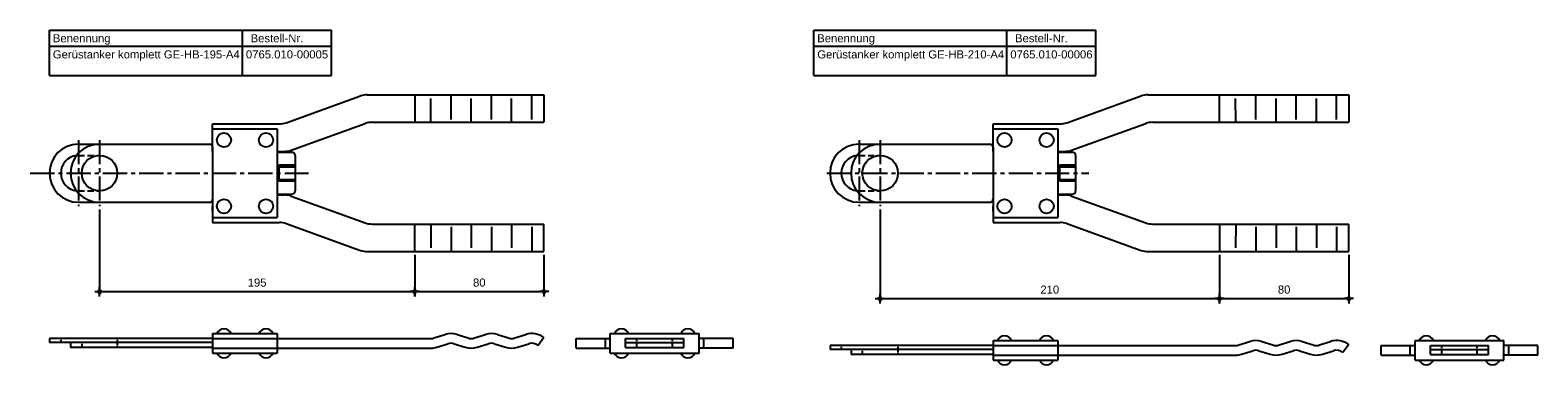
# Model space of a CAD drawing. Header units: inches. Extents: x 9 to 7368, y -7 to 253.
# Tile 3 of 8: x 1718 to 2651, y 45 to 253. Entities that reach past the tile are written whole.
import ezdxf

# ---------------------------------------------------------------- set-up
doc = ezdxf.new("R2010")
doc.units = ezdxf.units.IN
doc.header["$LTSCALE"] = 20
doc.header["$MEASUREMENT"] = 0
for name, pattern in [('ACDINWELD', [3, 2, -1]), ('MITTE2', [1.125, 0.75, -0.125, 0.125, -0.125]), ('VERDECKT2', [0.1875, 0.125, -0.0625])]:
    doc.linetypes.add(name, pattern=pattern)
doc.layers.add('Halfen', color=2, linetype='Continuous')
doc.styles.add('ARIAL50', font='ARIAL.TTF', dxfattribs={"height": 5})
doc.styles.get("Standard").update_dxf_attribs({"font": 'ARIAL.TTF'})
doc.dimstyles.new('AM_DIN$0', dxfattribs={"dimtxt": 2.5, "dimasz": 1, "dimexe": 1, "dimexo": 1, "dimgap": 1.5, "dimtad": 1, "dimdec": 0, "dimdsep": 46, "dimtxsty": 'Standard', "dimblk": 'Endpunkt', "dimcen": 0, "dimclrd": 1, "dimclre": 1, "dimclrt": 7, "dimadec": 0, "dimazin": 2, "dimtp": 0.1, "dimtm": 0.1, "dimtfac": 0.71, "dimtdec": 0, "dimtmove": 0, "dimatfit": 3, "dimfxl": 1, "dimlwd": -1, "dimlwe": -1, "dimarcsym": 0})

# ---------------------------------------------------------------- blocks, each defined once
blk = doc.blocks.new('Endpunkt')
at = {"color": 0, "linetype": 'ByBlock', "lineweight": -2}
for p, q in [((0, 0), (-1.5, 0)), ((0, 1.5), (0, 0)), ((0, 0), (0, -1.5)), ((1.5, 0), (0, 0))]:
    blk.add_line(p, q, dxfattribs=at)
blk.add_circle((0, 0), 0.5, dxfattribs=at)
blk = doc.blocks.new('*D10')
at = {"layer": 'Halfen', "color": 1, "transparency": 16777216}
for p, q in [((2243.92, 141.6), (2243.92, 84.49)), ((2453.92, 113.6), (2453.92, 84.49)), ((2245.92, 86.49), (2451.92, 86.49))]:
    blk.add_line(p, q, dxfattribs=at)
at = {"layer": 'Halfen', "color": 1, "transparency": 16777216, "xscale": 2, "yscale": 2, "zscale": 2, "rotation": 180}
blk.add_blockref('Endpunkt', (2243.92, 86.49), dxfattribs=at)
at = {"layer": 'Halfen', "color": 1, "transparency": 16777216, "xscale": 2, "yscale": 2, "zscale": 2}
blk.add_blockref('Endpunkt', (2453.92, 86.49), dxfattribs=at)
at = {"layer": 'Halfen', "color": 7, "transparency": 16777216, "insert": (2348.92, 92.04), "char_height": 5, "attachment_point": 5}
blk.add_mtext('210', dxfattribs=at)
blk = doc.blocks.new('*D11')
at = {"layer": 'Halfen', "color": 1, "transparency": 16777216}
for p, q in [((2453.92, 113.6), (2453.92, 84.49)), ((2533.92, 113.6), (2533.92, 84.49)), ((2455.92, 86.49), (2531.92, 86.49))]:
    blk.add_line(p, q, dxfattribs=at)
at = {"layer": 'Halfen', "color": 1, "transparency": 16777216, "xscale": 2, "yscale": 2, "zscale": 2, "rotation": 180}
blk.add_blockref('Endpunkt', (2453.92, 86.49), dxfattribs=at)
at = {"layer": 'Halfen', "color": 1, "transparency": 16777216, "xscale": 2, "yscale": 2, "zscale": 2}
blk.add_blockref('Endpunkt', (2533.92, 86.49), dxfattribs=at)
at = {"layer": 'Halfen', "color": 7, "transparency": 16777216, "insert": (2493.92, 92.04), "char_height": 5, "attachment_point": 5}
blk.add_mtext('80', dxfattribs=at)
blk = doc.blocks.new('*D12')
at = {"layer": 'Halfen', "color": 1, "transparency": 16777216}
for p, q in [((1760.92, 141.6), (1760.92, 88.82)), ((1955.92, 113.6), (1955.92, 88.82)), ((1762.92, 90.82), (1953.92, 90.82))]:
    blk.add_line(p, q, dxfattribs=at)
at = {"layer": 'Halfen', "color": 1, "transparency": 16777216, "xscale": 2, "yscale": 2, "zscale": 2, "rotation": 180}
blk.add_blockref('Endpunkt', (1760.92, 90.82), dxfattribs=at)
at = {"layer": 'Halfen', "color": 1, "transparency": 16777216, "xscale": 2, "yscale": 2, "zscale": 2}
blk.add_blockref('Endpunkt', (1955.92, 90.82), dxfattribs=at)
at = {"layer": 'Halfen', "color": 7, "transparency": 16777216, "insert": (1858.42, 96.37), "char_height": 5, "attachment_point": 5}
blk.add_mtext('195', dxfattribs=at)
blk = doc.blocks.new('*D13')
at = {"layer": 'Halfen', "color": 1, "transparency": 16777216}
for p, q in [((1955.92, 113.6), (1955.92, 88.82)), ((2035.92, 113.6), (2035.92, 88.82)), ((1957.92, 90.82), (2033.92, 90.82))]:
    blk.add_line(p, q, dxfattribs=at)
at = {"layer": 'Halfen', "color": 1, "transparency": 16777216, "xscale": 2, "yscale": 2, "zscale": 2, "rotation": 180}
blk.add_blockref('Endpunkt', (1955.92, 90.82), dxfattribs=at)
at = {"layer": 'Halfen', "color": 1, "transparency": 16777216, "xscale": 2, "yscale": 2, "zscale": 2}
blk.add_blockref('Endpunkt', (2035.92, 90.82), dxfattribs=at)
at = {"layer": 'Halfen', "color": 7, "transparency": 16777216, "insert": (1995.92, 96.37), "char_height": 5, "attachment_point": 5}
blk.add_mtext('80', dxfattribs=at)

msp = doc.modelspace()

# ---------------------------------------------------------------- linework, layer by layer
at = {"layer": 'Halfen'}
for p, q in [((1729.917, 252.599), (1904.501, 252.599)), ((1729.917, 224.599), (1729.917, 252.599)), ((1849.404, 224.599), (1849.404, 252.599)), ((1904.501, 224.599), (1904.501, 252.599)), ((2202.917, 252.599), (2377.501, 252.599)), ((2202.917, 224.599), (2202.917, 252.599)), ((2322.404, 224.599), (2322.404, 252.599)), ((2377.501, 224.599), (2377.501, 252.599)), ((1729.917, 242.599), (1904.501, 242.599)), ((2202.917, 242.599), (2377.501, 242.599)), ((1729.917, 224.599), (1904.501, 224.599)), ((2202.917, 224.599), (2377.501, 224.599)), ((1876.486, 195.338), (1922.381, 211.86)), ((1926.615, 212.599), (2035.917, 212.599)), ((2035.917, 212.599), (2035.917, 195.599)), ((2359.486, 195.338), (2405.381, 211.86)), ((2409.615, 212.599), (2533.917, 212.599)), ((2533.917, 212.599), (2533.917, 195.599)), ((1830.917, 194.599), (1872.252, 194.599)), ((1830.917, 177.599), (1830.917, 194.599)), ((1830.917, 191.599), (1870.917, 191.599)), ((1830.917, 177.599), (1830.917, 187.599)), ((1870.917, 191.599), (1870.917, 136.599)), ((1879.453, 178.338), (1925.348, 194.86)), ((1929.582, 195.599), (2035.917, 195.599)), ((2313.917, 194.599), (2355.252, 194.599)), ((2313.917, 177.599), (2313.917, 194.599)), ((2313.917, 191.599), (2353.917, 191.599)), ((2313.917, 177.599), (2313.917, 187.599)), ((2313.917, 177.599), (2313.917, 187.599)), ((2353.917, 191.599), (2353.917, 136.599)), ((2362.453, 178.338), (2408.348, 194.86)), ((2412.582, 195.599), (2533.917, 195.599)), ((1747.917, 182.099), (1760.917, 182.099)), ((1760.917, 182.099), (1828.917, 182.099)), ((1830.917, 184.599), (1830.917, 184.599)), ((1830.917, 180.099), (1830.917, 148.099)), ((1870.917, 184.599), (1870.917, 184.599)), ((1870.917, 177.599), (1875.219, 177.599)), ((2230.917, 182.099), (2243.917, 182.099)), ((2243.917, 182.099), (2311.917, 182.099)), ((2313.917, 184.599), (2313.917, 184.599)), ((2313.917, 180.099), (2313.917, 148.099)), ((2353.917, 184.599), (2353.917, 184.599)), ((2353.917, 177.599), (2358.219, 177.599)), ((1870.917, 177.099), (1879.917, 177.099)), ((1881.917, 169.115), (1871.917, 169.115)), ((1871.917, 169.115), (1871.917, 159.083)), ((1871.917, 168.099), (1881.917, 168.099)), ((1881.917, 175.099), (1881.917, 153.099)), ((2353.917, 177.099), (2362.917, 177.099)), ((2354.917, 169.115), (2354.917, 159.083)), ((2364.917, 169.115), (2354.917, 169.115)), ((2354.917, 168.099), (2364.917, 168.099)), ((2364.917, 175.099), (2364.917, 153.099)), ((1871.917, 160.099), (1881.917, 160.099)), ((1881.917, 159.083), (1871.917, 159.083)), ((2354.917, 160.099), (2364.917, 160.099)), ((2364.917, 159.083), (2354.917, 159.083)), ((1870.917, 151.099), (1879.917, 151.099)), ((1870.917, 150.599), (1875.219, 150.599)), ((1879.453, 149.86), (1925.348, 133.338)), ((2313.917, 150.599), (2313.917, 133.599)), ((2353.917, 151.099), (2362.917, 151.099)), ((2353.917, 150.599), (2358.219, 150.599)), ((2362.453, 149.86), (2408.348, 133.338)), ((1747.917, 146.099), (1760.917, 146.099)), ((1760.917, 146.099), (1828.917, 146.099)), ((1830.917, 148.099), (1830.917, 133.599)), ((1830.917, 140.599), (1830.917, 143.599)), ((2230.917, 146.099), (2243.917, 146.099)), ((2243.917, 146.099), (2311.917, 146.099)), ((2313.917, 140.599), (2313.917, 143.599)), ((1830.917, 136.599), (1870.917, 136.599)), ((1830.917, 133.599), (1872.252, 133.599)), ((1876.486, 132.86), (1922.381, 116.338)), ((1929.582, 132.599), (2035.917, 132.599)), ((2035.917, 115.599), (2035.917, 132.599)), ((2313.917, 136.599), (2353.917, 136.599)), ((2313.917, 133.599), (2355.252, 133.599)), ((2359.486, 132.86), (2405.381, 116.338)), ((2412.582, 132.599), (2533.917, 132.599)), ((2533.917, 115.599), (2533.917, 132.599)), ((1926.615, 115.599), (2035.917, 115.599)), ((2409.615, 115.599), (2533.917, 115.599)), ((1830.917, 61.818), (1729.917, 61.818)), ((1729.917, 61.818), (1729.917, 59.318)), ((1830.917, 59.318), (1729.917, 59.318)), ((1742.917, 59.318), (1742.917, 56.318)), ((1830.917, 56.318), (1742.917, 56.318)), ((1830.917, 64.818), (1870.917, 64.818)), ((1830.917, 64.818), (1830.917, 52.818)), ((1830.917, 61.818), (1965.917, 61.818)), ((1870.917, 64.818), (1870.917, 52.818)), ((1967.856, 62.114), (1974.689, 64.249)), ((1969.645, 56.387), (1976.479, 58.522)), ((1980.356, 58.522), (1987.189, 56.387)), ((1982.145, 64.249), (1988.979, 62.114)), ((1992.856, 62.114), (1999.689, 64.249)), ((1994.645, 56.387), (2001.479, 58.522)), ((2005.356, 58.522), (2012.189, 56.387)), ((2007.145, 64.249), (2013.979, 62.114)), ((2017.856, 62.114), (2024.689, 64.249)), ((2019.645, 56.387), (2026.479, 58.522)), ((2035.917, 62.318), (2032.317, 57.518)), ((2055.917, 55.818), (2055.917, 61.818)), ((2055.917, 61.818), (2076.917, 61.818)), ((2073.917, 55.818), (2073.917, 61.818)), ((2076.917, 64.818), (2131.917, 64.818)), ((2076.917, 52.818), (2076.917, 64.818)), ((2086.417, 56.318), (2086.417, 61.818)), ((2086.417, 61.818), (2122.417, 61.818)), ((2086.417, 59.318), (2122.417, 59.318)), ((2086.417, 56.318), (2122.417, 56.318)), ((2122.417, 56.318), (2122.417, 61.818)), ((2131.917, 52.818), (2131.917, 64.818)), ((2152.917, 61.818), (2131.917, 61.818)), ((2134.917, 55.818), (2134.917, 61.818)), ((2152.917, 55.818), (2152.917, 61.818)), ((2313.917, 57.488), (2212.917, 57.488)), ((2212.917, 57.488), (2212.917, 54.988)), ((2313.917, 60.488), (2353.917, 60.488)), ((2313.917, 60.488), (2313.917, 48.488)), ((2313.917, 57.488), (2463.917, 57.488)), ((2353.917, 60.488), (2353.917, 48.488)), ((2465.856, 57.784), (2472.689, 59.919)), ((2480.145, 59.919), (2486.979, 57.784)), ((2490.856, 57.784), (2497.689, 59.919)), ((2505.145, 59.919), (2511.979, 57.784)), ((2515.856, 57.784), (2522.689, 59.919)), ((2533.917, 57.988), (2530.317, 53.188)), ((2553.917, 51.488), (2553.917, 57.488)), ((2553.917, 57.488), (2574.917, 57.488)), ((2571.917, 51.488), (2571.917, 57.488)), ((2574.917, 60.488), (2629.917, 60.488)), ((2574.917, 48.488), (2574.917, 60.488)), ((2584.417, 51.988), (2584.417, 57.488)), ((2584.417, 57.488), (2620.417, 57.488)), ((2620.417, 51.988), (2620.417, 57.488)), ((2629.917, 48.488), (2629.917, 60.488)), ((2650.917, 57.488), (2629.917, 57.488)), ((2632.917, 51.488), (2632.917, 57.488)), ((2650.917, 51.488), (2650.917, 57.488)), ((1830.917, 55.818), (1965.917, 55.818)), ((1830.917, 52.818), (1870.917, 52.818)), ((2055.917, 55.818), (2076.917, 55.818)), ((2076.917, 52.818), (2131.917, 52.818)), ((2152.917, 55.818), (2131.917, 55.818)), ((2313.917, 54.988), (2212.917, 54.988)), ((2225.917, 54.988), (2225.917, 51.988)), ((2313.917, 51.988), (2225.917, 51.988)), ((2313.917, 51.488), (2463.917, 51.488)), ((2313.917, 48.488), (2353.917, 48.488)), ((2467.645, 52.057), (2474.479, 54.192)), ((2478.356, 54.192), (2485.189, 52.057)), ((2492.645, 52.057), (2499.479, 54.192)), ((2503.356, 54.192), (2510.189, 52.057)), ((2517.645, 52.057), (2524.479, 54.192)), ((2553.917, 51.488), (2574.917, 51.488)), ((2574.917, 48.488), (2629.917, 48.488)), ((2584.417, 54.988), (2620.417, 54.988)), ((2584.417, 51.988), (2620.417, 51.988)), ((2650.917, 51.488), (2629.917, 51.488))]:
    msp.add_line(p, q, dxfattribs=at)
at = {"layer": 'Halfen', "color": 1}
for p, q in [((1955.917, 212.599), (1955.917, 195.599)), ((1965.942, 195.599), (1965.887, 210.329)), ((1978.417, 197.387), (1978.417, 212.599)), ((1990.917, 195.599), (1990.917, 210.329)), ((2003.417, 197.387), (2003.417, 212.599)), ((2015.917, 195.599), (2015.917, 210.329)), ((2028.417, 197.387), (2028.417, 212.599)), ((2453.917, 195.599), (2453.917, 212.599)), ((2463.942, 195.599), (2463.887, 210.329)), ((2476.417, 197.387), (2476.417, 212.599)), ((2488.917, 195.599), (2488.917, 210.329)), ((2501.417, 197.387), (2501.417, 212.599)), ((2513.917, 195.599), (2513.917, 210.329)), ((2526.417, 197.387), (2526.417, 212.599)), ((1955.917, 115.599), (1955.917, 132.599)), ((1965.942, 132.599), (1965.887, 117.869)), ((1978.417, 130.811), (1978.417, 115.599)), ((1990.917, 132.599), (1990.917, 117.869)), ((2003.417, 130.811), (2003.417, 115.599)), ((2015.917, 132.599), (2015.917, 117.869)), ((2028.417, 130.811), (2028.417, 115.599)), ((2453.917, 132.599), (2453.917, 115.599)), ((2463.942, 132.599), (2463.887, 117.869)), ((2476.417, 130.811), (2476.417, 115.599)), ((2488.917, 132.599), (2488.917, 117.869)), ((2501.417, 130.811), (2501.417, 115.599)), ((2513.917, 132.599), (2513.917, 117.869)), ((2526.417, 130.811), (2526.417, 115.599))]:
    msp.add_line(p, q, dxfattribs=at)
at = {"layer": 'Halfen', "color": 1, "linetype": 'MITTE2'}
for p, q in [((1747.917, 184.599), (1747.917, 143.599)), ((1760.917, 184.599), (1760.917, 143.599)), ((2230.917, 184.599), (2230.917, 143.599)), ((2243.917, 184.599), (2243.917, 143.599)), ((1717.987, 164.099), (1890.14, 164.099)), ((2210.987, 164.099), (2373.14, 164.099))]:
    msp.add_line(p, q, dxfattribs=at)
at = {"layer": 'Halfen', "color": 1, "linetype": 'VERDECKT2', "ltscale": 1.5}
for p, q in [((1747.917, 175.099), (1760.917, 175.099)), ((2230.917, 175.099), (2243.917, 175.099)), ((1747.917, 153.099), (1760.917, 153.099)), ((2230.917, 153.099), (2243.917, 153.099))]:
    msp.add_line(p, q, dxfattribs=at)
at = {"layer": 'Halfen', "color": 1, "linetype": 'VERDECKT2', "ltscale": 0.2}
for p, q in [((1736.917, 61.818), (1736.917, 59.318)), ((1749.917, 59.318), (1749.917, 56.318)), ((1771.917, 61.818), (1771.917, 56.318)), ((2093.417, 56.318), (2093.417, 61.818)), ((2115.417, 56.318), (2115.417, 61.818)), ((2219.917, 57.488), (2219.917, 54.988)), ((2254.917, 57.488), (2254.917, 51.988)), ((2591.417, 51.988), (2591.417, 57.488)), ((2613.417, 51.988), (2613.417, 57.488)), ((2232.917, 54.988), (2232.917, 51.988))]:
    msp.add_line(p, q, dxfattribs=at)
at = {"layer": 'Halfen'}
for centre, radius in [((1837.917, 184.599), 4.4), ((1863.917, 184.599), 4.4), ((2320.917, 184.599), 4.4), ((2346.917, 184.599), 4.4), ((1760.917, 164.099), 11), ((2243.917, 164.099), 11), ((1837.917, 143.599), 4.4), ((1863.917, 143.599), 4.4), ((2320.917, 143.599), 4.4), ((2346.917, 143.599), 4.4)]:
    msp.add_circle(centre, radius, dxfattribs=at)
for centre, radius, start, end in [((1926.615, 200.099), 12.5, 90, 109.798876), ((2409.615, 200.099), 12.5, 90, 109.798876), ((1872.252, 207.099), 12.5, 270, 289.798876), ((1929.582, 183.099), 12.5, 90, 109.798876), ((2355.252, 207.099), 12.5, 270, 289.798876), ((2412.582, 183.099), 12.5, 90, 109.798876), ((1747.917, 164.099), 18, 90, 270), ((1760.917, 164.099), 18, 90, 270), ((1828.917, 180.099), 2, 0, 90), ((1875.219, 190.099), 12.5, 270, 289.798876), ((2230.917, 164.099), 18, 90, 270), ((2243.917, 164.099), 18, 90, 270), ((2311.917, 180.099), 2, 0, 90), ((2358.219, 190.099), 12.5, 270, 289.798876), ((1747.917, 164.099), 11, 96.827533, 263.172467), ((1879.917, 175.099), 2, 0, 90), ((2230.917, 164.099), 11, 96.827533, 263.172467), ((2362.917, 175.099), 2, 0, 90), ((1875.219, 138.099), 12.5, 70.201124, 90), ((1879.917, 153.099), 2, 270, 0), ((2358.219, 138.099), 12.5, 70.201124, 90), ((2362.917, 153.099), 2, 270, 0), ((1828.917, 148.099), 2, 270, 0), ((2311.917, 148.099), 2, 270, 0), ((1872.252, 121.099), 12.5, 70.201124, 90), ((1929.582, 145.099), 12.5, 250.201124, 270), ((2355.252, 121.099), 12.5, 70.201124, 90), ((2412.582, 145.099), 12.5, 250.201124, 270), ((1926.615, 128.099), 12.5, 250.201124, 270), ((2409.615, 128.099), 12.5, 250.201124, 270), ((1837.917, 63.091), 4.726, 21.426246, 158.573754), ((1863.917, 63.091), 4.726, 21.426246, 158.573754), ((2083.917, 63.091), 4.726, 21.426246, 158.573754), ((2124.917, 63.091), 4.726, 21.426246, 158.573754), ((1965.917, 68.318), 6.5, 270, 287.353088), ((1965.917, 68.318), 12.5, 270, 287.353088), ((1978.417, 52.318), 12.5, 72.646912, 107.353088), ((1978.417, 52.318), 6.5, 72.646912, 107.353088), ((1990.917, 68.318), 12.5, 252.646912, 287.353088), ((1990.917, 68.318), 6.5, 252.646912, 287.353088), ((2003.417, 52.318), 12.5, 72.646912, 107.353088), ((2003.417, 52.318), 6.5, 72.646912, 107.353088), ((2015.917, 68.318), 12.5, 252.646912, 287.353088), ((2015.917, 68.318), 6.5, 252.646912, 287.353088), ((2028.417, 52.318), 12.5, 53.130102, 107.353088), ((2028.417, 52.318), 6.5, 53.130102, 107.353088), ((2320.917, 58.762), 4.726, 21.426246, 158.573754), ((2346.917, 58.762), 4.726, 21.426246, 158.573754), ((2463.917, 63.988), 6.5, 270, 287.353088), ((2476.417, 47.988), 12.5, 72.646912, 107.353088), ((2488.917, 63.988), 6.5, 252.646912, 287.353088), ((2501.417, 47.988), 12.5, 72.646912, 107.353088), ((2513.917, 63.988), 6.5, 252.646912, 287.353088), ((2526.417, 47.988), 12.5, 53.130102, 107.353088), ((2581.917, 58.762), 4.726, 21.426246, 158.573754), ((2622.917, 58.762), 4.726, 21.426246, 158.573754), ((1837.917, 54.544), 4.726, 201.426246, 338.573754), ((1863.917, 54.544), 4.726, 201.426246, 338.573754), ((2083.917, 54.544), 4.726, 201.426246, 338.573754), ((2124.917, 54.544), 4.726, 201.426246, 338.573754), ((2320.917, 50.215), 4.726, 201.426246, 338.573754), ((2346.917, 50.215), 4.726, 201.426246, 338.573754), ((2463.917, 63.988), 12.5, 270, 287.353088), ((2476.417, 47.988), 6.5, 72.646912, 107.353088), ((2488.917, 63.988), 12.5, 252.646912, 287.353088), ((2501.417, 47.988), 6.5, 72.646912, 107.353088), ((2513.917, 63.988), 12.5, 252.646912, 287.353088), ((2526.417, 47.988), 6.5, 53.130102, 107.353088), ((2581.917, 50.215), 4.726, 201.426246, 338.573754), ((2622.917, 50.215), 4.726, 201.426246, 338.573754)]:
    msp.add_arc(centre, radius, start, end, dxfattribs=at)
at = {"layer": 'Halfen', "color": 1}
for start, end in [(90, 96.827533), (263.172467, 270)]:
    msp.add_arc((1747.917, 164.099), 11, start, end, dxfattribs=at)
at = {"layer": 'Halfen', "color": 1, "linetype": 'ACDINWELD', "ltscale": 1.5}
for start, end in [(90, 96.827533), (263.172467, 270)]:
    msp.add_arc((2230.917, 164.099), 11, start, end, dxfattribs=at)

# ---------------------------------------------------------------- texts
at = {"layer": 'Halfen', "style": 'ARIAL50'}
for s, p in [('Benennung', (1732.017, 245.099)), ('Bestell-Nr.', (1854.404, 245.099)), ('Benennung', (2205.017, 245.099)), ('Bestell-Nr.', (2327.404, 245.099)), ('Gerüstanker komplett GE-HB-195-A4', (1732.017, 235.099)), ('0765.010-00005', (1851.504, 235.099)), ('Gerüstanker komplett GE-HB-210-A4', (2205.017, 235.099)), ('0765.010-00006', (2324.504, 235.099))]:
    msp.add_text(s, height=5, dxfattribs=at).set_placement(p)

# ---------------------------------------------------------------- dimensions: what is measured, and where the dimension line sits
at = {"layer": 'Halfen', "color": 1}
for base, p1, p2, picture, middle in [((1955.917, 90.818), (1760.917, 143.599), (1955.917, 115.599), '*D12', (1858.417, 96.37)), ((2453.917, 86.488), (2243.917, 143.599), (2453.917, 115.599), '*D10', (2348.917, 92.041)), ((2035.917, 90.818), (1955.917, 115.599), (2035.917, 115.599), '*D13', (1995.917, 96.37)), ((2533.917, 86.488), (2453.917, 115.599), (2533.917, 115.599), '*D11', (2493.917, 92.041))]:
    dim = msp.add_linear_dim(base=base, p1=p1, p2=p2, dimstyle='AM_DIN$0', override={"dimscale": 2, "dimdec": 2, "dimadec": 2, "dimtdec": 2, "dimtix": 1}, dxfattribs=at)
    dim.commit()
    dim.dimension.update_dxf_attribs({"geometry": picture, "text_midpoint": middle})

doc.saveas('drawing.dxf')
